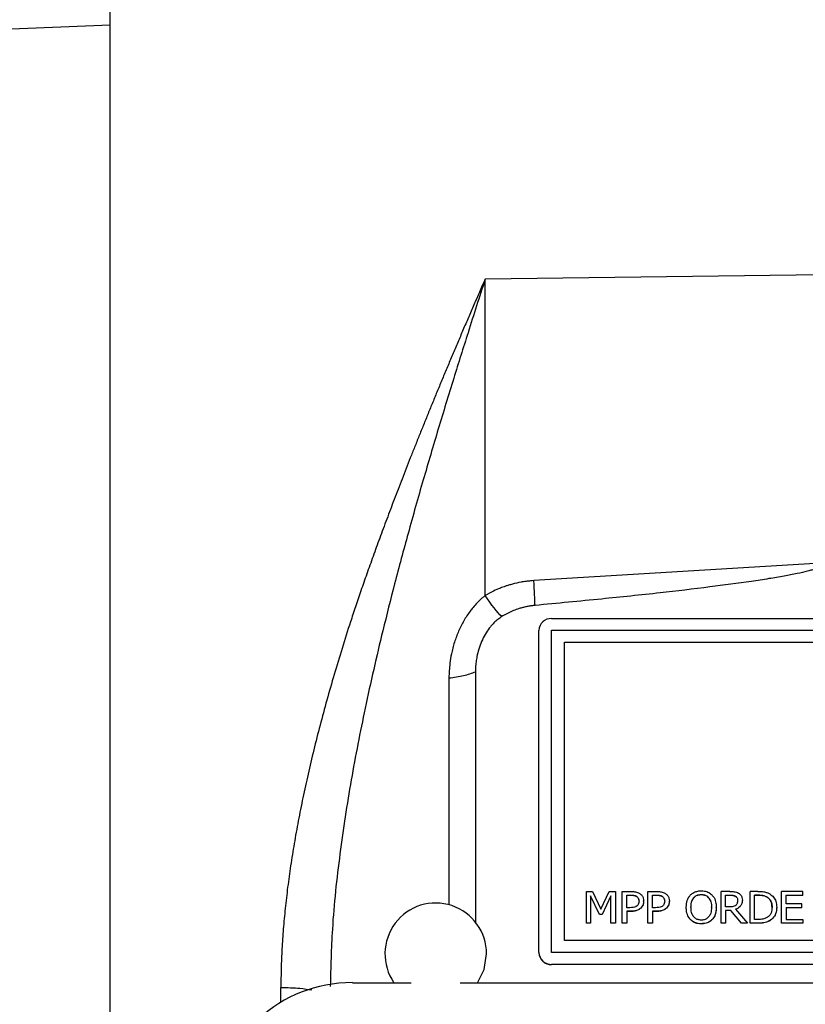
# Model space of a CAD drawing. Header units: inches. Extents: x 0.6 to 16.3, y 0.2 to 11.5.
# Tile 6 of 34: x 3.2 to 4.5, y 6.9 to 8.4. Entities that reach past the tile are written whole.
import ezdxf

# ---------------------------------------------------------------- set-up
doc = ezdxf.new("R2010")
doc.units = ezdxf.units.IN
doc.header["$MEASUREMENT"] = 0
doc.styles.add('SLDTEXTSTYLE0', font='TXT', dxfattribs={"width": 0.75})
doc.dimstyles.new('SLDDIMSTYLE1', dxfattribs={"dimtxt": 0.137795, "dimasz": 0.14, "dimexe": 0, "dimexo": 0.0625, "dimgap": 0.034449, "dimtad": 0, "dimdec": 1, "dimlfac": 1.5, "dimrnd": 1e-09, "dimzin": 12, "dimdsep": 46, "dimtxsty": 'SLDTEXTSTYLE0', "dimblk1": 'CLOSED', "dimblk2": 'CLOSED', "dimsah": 1, "dimcen": 0.09, "dimadec": 0, "dimazin": 3, "dimtfac": 1, "dimtdec": 1, "dimtofl": 0, "dimtmove": 0, "dimatfit": 3, "dimldrblk": 'CLOSED', "dimfxl": 0, "dimfrac": 2, "dimtolj": 1, "dimtzin": 12, "dimarcsym": 0})

# ---------------------------------------------------------------- blocks, each defined once
blk = doc.blocks.new('_Closed')
at = {"color": 0, "linetype": 'ByBlock', "lineweight": -2}
for p, q in [((-1, 0.166667), (0, 0)), ((-1, 0.166667), (-1, -0.166667)), ((0, 0), (-1, -0.166667)), ((0, 0), (-1, 0))]:
    blk.add_line(p, q, dxfattribs=at)
blk = doc.blocks.new('_D_10')
at = {"color": 7, "linetype": 'Continuous', "lineweight": 0}
for p, q in [((3.024, 10.3828), (2.982, 10.3828)), ((2.982, 10.3828), (2.982, 10.1641)), ((3.3295, 10.3828), (3.3715, 10.3828)), ((3.3715, 10.3828), (3.3715, 10.1641)), ((1.4439, 7.6488), (1.4439, 10.2237)), ((1.4439, 10.1843), (2.8612, 10.1843)), ((4.8991, 10.1843), (3.4923, 10.1843)), ((2.982, 10.1641), (3.024, 10.1641)), ((3.3715, 10.1641), (3.3295, 10.1641))]:
    blk.add_line(p, q, dxfattribs=at)
at = {"color": 7, "linetype": 'Continuous', "lineweight": 18, "xscale": 0.14, "yscale": 0.14, "rotation": 180.0000000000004}
blk.add_blockref('_Closed', (1.4439, 10.1843), dxfattribs=at)
at = {"color": 7, "linetype": 'Continuous', "lineweight": 18, "xscale": 0.14, "yscale": 0.14}
blk.add_blockref('_Closed', (4.8991, 10.1843), dxfattribs=at)
at = {"color": 7, "linetype": 'Continuous', "lineweight": 18, "char_height": 0.1378, "attachment_point": 1, "style": 'SLDTEXTSTYLE0'}
for s, insert in [('132', (3.024, 10.3417)), ('5.2', (3.0495, 10.1355))]:
    blk.add_mtext(s, dxfattribs=dict(at, insert=insert))

msp = doc.modelspace()

# ---------------------------------------------------------------- linework, layer by layer
at = {"color": 7, "linetype": 'Continuous', "lineweight": 25}
for p, q in [((3.3895, 8.4407), (3.2211, 8.4341)), ((3.3895, 6.1638), (3.3895, 8.4407)), ((4.5108, 8.0476), (3.9803, 8.041)), ((3.9803, 7.5424), (3.9803, 8.041)), ((4.5173, 7.5943), (4.0569, 7.566)), ((4.085, 7.5063), (5.7116, 7.5063)), ((4.065, 6.9804), (4.065, 7.4876)), ((4.085, 6.9806), (4.085, 7.4879)), ((4.085, 7.4879), (5.7116, 7.4879)), ((4.105, 7.4692), (5.6916, 7.4692)), ((4.105, 6.9993), (4.105, 7.4692)), ((4.105, 7.469), (5.6916, 7.469)), ((3.965, 7.4226), (3.965, 7.0258)), ((4.1397, 7.0267), (4.1397, 7.0765)), ((4.1397, 7.0765), (4.1494, 7.0765)), ((4.1494, 7.0765), (4.1627, 7.0488)), ((4.1627, 7.0488), (4.1756, 7.0765)), ((4.1756, 7.0765), (4.1854, 7.0765)), ((4.1854, 7.0765), (4.1854, 7.0267)), ((4.1962, 7.0267), (4.1962, 7.0765)), ((4.1962, 7.0765), (4.2096, 7.0765)), ((4.2367, 7.0267), (4.2367, 7.0765)), ((4.2367, 7.0765), (4.2501, 7.0765)), ((4.3206, 7.0718), (4.3206, 7.0716)), ((4.352, 7.0267), (4.352, 7.0765)), ((4.3657, 7.0765), (4.352, 7.0765)), ((4.4096, 7.0765), (4.3975, 7.0765)), ((4.3975, 7.0267), (4.3975, 7.0765)), ((4.4472, 7.0267), (4.4472, 7.0765)), ((4.4806, 7.0765), (4.4472, 7.0765)), ((4.4806, 7.0706), (4.4806, 7.0765)), ((4.1601, 7.0404), (4.1463, 7.0696)), ((4.1463, 7.0696), (4.1463, 7.0267)), ((4.1601, 7.0402), (4.1463, 7.0694)), ((4.1783, 7.0696), (4.1644, 7.0404)), ((4.1783, 7.0694), (4.1644, 7.0402)), ((4.1783, 7.0267), (4.1783, 7.0696)), ((4.2033, 7.0708), (4.2092, 7.0708)), ((4.2033, 7.0509), (4.2033, 7.0708)), ((4.2033, 7.0705), (4.2092, 7.0705)), ((4.2092, 7.0708), (4.2092, 7.0705)), ((4.2187, 7.0689), (4.2187, 7.0686)), ((4.2226, 7.0611), (4.2226, 7.0613)), ((4.2299, 7.0613), (4.2299, 7.0615)), ((4.2438, 7.0708), (4.2497, 7.0708)), ((4.2438, 7.0509), (4.2438, 7.0708)), ((4.2438, 7.0705), (4.2497, 7.0705)), ((4.2497, 7.0708), (4.2497, 7.0705)), ((4.2592, 7.0689), (4.2592, 7.0686)), ((4.263, 7.0611), (4.263, 7.0613)), ((4.2704, 7.0613), (4.2704, 7.0615)), ((4.3088, 7.0667), (4.3088, 7.0664)), ((4.3324, 7.0667), (4.3324, 7.0664)), ((4.359, 7.0708), (4.3661, 7.0708)), ((4.359, 7.0521), (4.359, 7.0708)), ((4.359, 7.0705), (4.3661, 7.0705)), ((4.3661, 7.0708), (4.3661, 7.0705)), ((4.3746, 7.0691), (4.3746, 7.0688)), ((4.3779, 7.0622), (4.3779, 7.0625)), ((4.3853, 7.0628), (4.3853, 7.063)), ((4.4046, 7.0708), (4.41, 7.0708)), ((4.4046, 7.0324), (4.4046, 7.0708)), ((4.41, 7.0705), (4.4046, 7.0705)), ((4.41, 7.0708), (4.41, 7.0705)), ((4.424, 7.0678), (4.424, 7.0676)), ((4.4543, 7.057), (4.4543, 7.0706)), ((4.4543, 7.0706), (4.4806, 7.0706)), ((4.4806, 7.0704), (4.4543, 7.0704)), ((4.4788, 7.057), (4.4543, 7.057)), ((4.4788, 7.0511), (4.4788, 7.057)), ((4.4806, 7.0704), (4.4806, 7.0706)), ((4.1644, 7.0404), (4.1601, 7.0404)), ((4.1601, 7.0402), (4.1601, 7.0404)), ((4.1644, 7.0402), (4.1601, 7.0402)), ((4.1644, 7.0402), (4.1644, 7.0404)), ((4.2082, 7.0509), (4.2033, 7.0509)), ((4.2093, 7.0453), (4.2033, 7.0453)), ((4.2033, 7.0453), (4.2033, 7.0267)), ((4.2093, 7.045), (4.2033, 7.045)), ((4.2093, 7.045), (4.2093, 7.0453)), ((4.2253, 7.0502), (4.2253, 7.0504)), ((4.2486, 7.0509), (4.2438, 7.0509)), ((4.2498, 7.0453), (4.2438, 7.0453)), ((4.2438, 7.0453), (4.2438, 7.0267)), ((4.2498, 7.045), (4.2438, 7.045)), ((4.2498, 7.045), (4.2498, 7.0453)), ((4.2657, 7.0502), (4.2657, 7.0504)), ((4.297, 7.0514), (4.297, 7.0516)), ((4.3044, 7.0516), (4.3044, 7.0514)), ((4.3368, 7.0514), (4.3368, 7.0516)), ((4.3442, 7.0514), (4.3442, 7.0516)), ((4.3653, 7.0521), (4.359, 7.0521)), ((4.3672, 7.0465), (4.359, 7.0465)), ((4.359, 7.0465), (4.359, 7.0267)), ((4.3672, 7.0463), (4.359, 7.0463)), ((4.3672, 7.0463), (4.3672, 7.0465)), ((4.384, 7.0267), (4.3672, 7.0465)), ((4.384, 7.0265), (4.3672, 7.0463)), ((4.3743, 7.0484), (4.3932, 7.0267)), ((4.4321, 7.0514), (4.4321, 7.0517)), ((4.4395, 7.0513), (4.4395, 7.0516)), ((4.4543, 7.0511), (4.4788, 7.0511)), ((4.4543, 7.0511), (4.4543, 7.0326)), ((4.4788, 7.0508), (4.4543, 7.0508)), ((4.4788, 7.0508), (4.4788, 7.0511)), ((4.1463, 7.0267), (4.1397, 7.0267)), ((4.1397, 7.0265), (4.1397, 7.0267)), ((4.1463, 7.0265), (4.1397, 7.0265)), ((4.1463, 7.0265), (4.1463, 7.0267)), ((4.1854, 7.0267), (4.1783, 7.0267)), ((4.1783, 7.0265), (4.1783, 7.0267)), ((4.1854, 7.0265), (4.1783, 7.0265)), ((4.1854, 7.0265), (4.1854, 7.0267)), ((4.2033, 7.0267), (4.1962, 7.0267)), ((4.1962, 7.0265), (4.1962, 7.0267)), ((4.2033, 7.0265), (4.1962, 7.0265)), ((4.2033, 7.0265), (4.2033, 7.0267)), ((4.2438, 7.0267), (4.2367, 7.0267)), ((4.2367, 7.0265), (4.2367, 7.0267)), ((4.2438, 7.0265), (4.2367, 7.0265)), ((4.2438, 7.0265), (4.2438, 7.0267)), ((4.3034, 7.0322), (4.3034, 7.0324)), ((4.3206, 7.0254), (4.3206, 7.0257)), ((4.3378, 7.0322), (4.3378, 7.0324)), ((4.359, 7.0267), (4.352, 7.0267)), ((4.352, 7.0265), (4.352, 7.0267)), ((4.359, 7.0265), (4.352, 7.0265)), ((4.359, 7.0265), (4.359, 7.0267)), ((4.384, 7.0265), (4.384, 7.0267)), ((4.3932, 7.0267), (4.384, 7.0267)), ((4.3932, 7.0265), (4.384, 7.0265)), ((4.3932, 7.0265), (4.3932, 7.0267)), ((4.4097, 7.0267), (4.3975, 7.0267)), ((4.3975, 7.0265), (4.3975, 7.0267)), ((4.4097, 7.0265), (4.3975, 7.0265)), ((4.41, 7.0324), (4.4046, 7.0324)), ((4.4097, 7.0265), (4.4097, 7.0267)), ((4.4286, 7.0305), (4.4286, 7.0307)), ((4.4806, 7.0267), (4.4472, 7.0267)), ((4.4472, 7.0265), (4.4472, 7.0267)), ((4.4806, 7.0265), (4.4472, 7.0265)), ((4.4543, 7.0326), (4.4806, 7.0326)), ((4.4806, 7.0326), (4.4806, 7.0267)), ((4.4806, 7.0265), (4.4806, 7.0267)), ((5.6916, 6.9993), (4.105, 6.9993)), ((4.065, 6.9802), (4.065, 6.9804)), ((5.7116, 6.9806), (4.085, 6.9806)), ((4.085, 6.9806), (4.085, 6.9804)), ((5.7116, 6.9804), (4.085, 6.9804)), ((5.7116, 6.9617), (4.085, 6.9617)), ((4.085, 6.9615), (4.085, 6.9617)), ((5.7116, 6.9615), (4.085, 6.9615)), ((3.7713, 6.9328), (3.8637, 6.9328)), ((3.9412, 6.9328), (5.857, 6.9328))]:
    msp.add_line(p, q, dxfattribs=at)
at = {"color": 8, "linetype": 'Continuous', "lineweight": 25}
for p, q in [((3.9233, 7.4128), (3.9233, 7.0555)), ((3.6586, 6.902), (3.6586, 6.9254))]:
    msp.add_line(p, q, dxfattribs=at)
at = {"color": 7, "linetype": 'Continuous', "lineweight": 25, "flags": 128}
msp.add_lwpolyline([(3.9683, 6.9328), (3.9785, 6.9536), (3.9825, 6.9783)], dxfattribs=at)
at = {"color": 7, "linetype": 'Continuous', "lineweight": 25}
for centre, radius, start, end in [((4.0843, 7.487), 0.0194, 88.1002, 177.965), ((3.9025, 6.9783), 0.08, 0, 214.6193), ((4.0843, 6.9811), 0.0194, 182.035, 271.8998), ((4.0843, 6.9808), 0.0194, 182.035, 271.8998)]:
    msp.add_arc(centre, radius, start, end, dxfattribs=at)
msp.add_ellipse((3.7777, 6.7344), major_axis=(0.2087, -0.0437), ratio=0.927683, start_param=1.792973, end_param=3.333612, dxfattribs=at)
for points, knots in [([(3.3895, 8.4407), (3.3895, 8.459), (3.3895, 8.4963), (3.3895, 8.5568), (3.3895, 8.6177), (3.3895, 8.6567), (3.3895, 8.6764)], [0, 0, 0, 0, 0.258273, 0.526677, 0.759678, 1, 1, 1, 1]), ([(3.3895, 6.175), (3.3895, 6.1811), (3.3895, 6.1935), (3.3895, 6.2121), (3.3895, 6.2309), (3.3895, 6.2498), (3.3895, 6.2688), (3.3895, 6.2879), (3.3895, 6.3072), (3.3895, 6.3266), (3.3895, 6.3461), (3.3895, 6.3658), (3.3895, 6.3856), (3.3895, 6.4055), (3.3895, 6.4637), (3.3895, 6.5623), (3.3895, 6.7053), (3.3895, 6.8531), (3.3895, 7.0054), (3.3895, 7.1602), (3.3895, 7.3166), (3.3895, 7.473), (3.3895, 7.6278), (3.3895, 7.7801), (3.3895, 7.9279), (3.3895, 8.0709), (3.3895, 8.1753), (3.3895, 8.2448), (3.3895, 8.2815), (3.3895, 8.3178), (3.3895, 8.3536), (3.3895, 8.3889), (3.3895, 8.4239), (3.3895, 8.4468), (3.3895, 8.4582)], [0, 0, 0, 0, 0.0092403, 0.0184741, 0.0277026, 0.036927, 0.0461485, 0.0553681, 0.0645871, 0.0738065, 0.0830277, 0.0922517, 0.1014796, 0.1107128, 0.1199522, 0.1820328, 0.244119, 0.3076982, 0.3712832, 0.435639, 0.5000008, 0.5643566, 0.6287183, 0.6922975, 0.7558825, 0.8179631, 0.8800493, 0.8972016, 0.9143361, 0.93146, 0.948581, 0.9657063, 0.9828435, 1, 1, 1, 1]), ([(3.9803, 8.041), (3.9773, 8.0342), (3.9714, 8.0206), (3.9626, 8.0004), (3.9539, 7.9804), (3.9454, 7.9607), (3.9371, 7.9411), (3.9289, 7.9218), (3.9209, 7.9028), (3.913, 7.884), (3.9053, 7.8654), (3.8978, 7.8471), (3.8904, 7.829), (3.8832, 7.8112), (3.8761, 7.7936), (3.8692, 7.7763), (3.8625, 7.7593), (3.8559, 7.7426), (3.8495, 7.7261), (3.8432, 7.7099), (3.8371, 7.694), (3.8312, 7.6783), (3.8254, 7.6629), (3.8197, 7.6478), (3.8142, 7.633), (3.8089, 7.6185), (3.8038, 7.6043), (3.7988, 7.5904), (3.7939, 7.5767), (3.7892, 7.5634), (3.7847, 7.5503), (3.7804, 7.5376), (3.7761, 7.5251), (3.7721, 7.5129), (3.7649, 7.491), (3.7549, 7.4595), (3.7425, 7.4184), (3.7309, 7.3781), (3.7202, 7.3385), (3.7104, 7.2997), (3.7014, 7.2616), (3.6932, 7.2244), (3.6859, 7.1879), (3.6795, 7.1522), (3.6739, 7.1174), (3.6692, 7.0834), (3.6653, 7.0502), (3.6623, 7.0178), (3.6602, 6.9863), (3.6588, 6.9555), (3.6587, 6.9354), (3.6586, 6.9254)], [0, 0, 0, 0, 0.019827, 0.039363, 0.058607, 0.07756, 0.096222, 0.114593, 0.132673, 0.150463, 0.167962, 0.185171, 0.20209, 0.218719, 0.235058, 0.251107, 0.266867, 0.282337, 0.297519, 0.312411, 0.327014, 0.341329, 0.355355, 0.369092, 0.382542, 0.395703, 0.408577, 0.421163, 0.433461, 0.445472, 0.457196, 0.468634, 0.479785, 0.490649, 0.501227, 0.538318, 0.574575, 0.610004, 0.644615, 0.678417, 0.711418, 0.743629, 0.77506, 0.805723, 0.83563, 0.864794, 0.893229, 0.92095, 0.947974, 0.974317, 1, 1, 1, 1]), ([(4.5173, 7.5943), (4.5173, 7.594), (4.5172, 7.5935), (4.5168, 7.5927), (4.5163, 7.5919), (4.5154, 7.5912), (4.5144, 7.5904), (4.5131, 7.5896), (4.5116, 7.5887), (4.5099, 7.5879), (4.508, 7.5871), (4.5058, 7.5862), (4.5034, 7.5854), (4.5008, 7.5845), (4.4979, 7.5836), (4.4949, 7.5827), (4.4916, 7.5818), (4.4838, 7.5798), (4.4703, 7.5768), (4.45, 7.5729), (4.4261, 7.5689), (4.3871, 7.5629), (4.33, 7.5553), (4.2513, 7.5461), (4.1595, 7.5365), (4.0938, 7.5303), (4.0588, 7.527)], [0, 0, 0, 0, 0.001753, 0.003661, 0.005827, 0.00832, 0.011186, 0.014454, 0.018147, 0.022276, 0.026854, 0.031886, 0.037379, 0.043337, 0.049764, 0.056661, 0.064031, 0.071875, 0.108516, 0.15287, 0.204977, 0.264856, 0.40639, 0.576068, 0.773929, 1, 1, 1, 1]), ([(4.0569, 7.566), (4.0551, 7.5659), (4.0511, 7.5656), (4.0444, 7.5648), (4.0349, 7.5634), (4.0257, 7.5613), (4.0175, 7.5589), (4.0111, 7.5569), (4.0032, 7.5539), (3.9924, 7.5493), (3.9847, 7.5449), (3.9803, 7.5424)], [0, 0, 0, 0, 0.065823, 0.148518, 0.249039, 0.418916, 0.500047, 0.56293, 0.66709, 0.81291, 1, 1, 1, 1]), ([(3.9803, 7.5424), (3.9789, 7.5413), (3.9761, 7.5391), (3.9719, 7.5353), (3.9668, 7.5303), (3.9617, 7.5244), (3.9562, 7.5175), (3.9513, 7.5106), (3.9466, 7.5029), (3.9423, 7.4948), (3.9371, 7.4836), (3.9327, 7.4719), (3.9292, 7.4598), (3.9267, 7.4488), (3.924, 7.4331), (3.9235, 7.4205), (3.9232, 7.4128)], [0, 0, 0, 0, 0.035713, 0.073043, 0.113112, 0.179799, 0.230692, 0.290891, 0.351943, 0.413833, 0.47654, 0.604261, 0.66922, 0.734693, 0.838329, 1, 1, 1, 1]), ([(4.0588, 7.527), (4.057, 7.5268), (4.0532, 7.5264), (4.0477, 7.5255), (4.0422, 7.5243), (4.0368, 7.5229), (4.0302, 7.5209), (4.0227, 7.518), (4.0143, 7.5141), (4.009, 7.5109), (4.0064, 7.5093)], [0, 0, 0, 0, 0.100333, 0.200258, 0.300021, 0.399868, 0.500044, 0.666793, 0.833062, 1, 1, 1, 1]), ([(4.0064, 7.5093), (4.0053, 7.5086), (4.0031, 7.5072), (4, 7.5048), (3.997, 7.5023), (3.9941, 7.4995), (3.9913, 7.4965), (3.9869, 7.4914), (3.9815, 7.4837), (3.9757, 7.473), (3.971, 7.4613), (3.968, 7.4503), (3.9661, 7.4403), (3.9651, 7.4315), (3.965, 7.4256), (3.965, 7.4226)], [0, 0, 0, 0, 0.037446, 0.07543, 0.114078, 0.153508, 0.193832, 0.235154, 0.351752, 0.47384, 0.600533, 0.73025, 0.819849, 0.909627, 1, 1, 1, 1]), ([(3.9233, 7.4128), (3.9314, 7.4136), (3.9392, 7.4149), (3.9534, 7.4182), (3.9597, 7.4202), (3.965, 7.4226)], [0, 0, 0, 0, 0.5, 0.5, 1, 1, 1, 1]), ([(4.2096, 7.0765), (4.2117, 7.0765), (4.2157, 7.0763), (4.2205, 7.0752), (4.2229, 7.0738), (4.2236, 7.0734)], [0, 0, 0, 0, 0.418669, 0.840635, 1, 1, 1, 1]), ([(4.2236, 7.0734), (4.2249, 7.0724), (4.2274, 7.0704), (4.2296, 7.0661), (4.2298, 7.063), (4.2299, 7.0615)], [0, 0, 0, 0, 0.332227, 0.665173, 1, 1, 1, 1]), ([(4.2501, 7.0765), (4.2521, 7.0765), (4.2562, 7.0763), (4.261, 7.0752), (4.2634, 7.0738), (4.264, 7.0734)], [0, 0, 0, 0, 0.418669, 0.840635, 1, 1, 1, 1]), ([(4.264, 7.0734), (4.2653, 7.0724), (4.2679, 7.0704), (4.2701, 7.0661), (4.2703, 7.063), (4.2704, 7.0615)], [0, 0, 0, 0, 0.332227, 0.665173, 1, 1, 1, 1]), ([(4.3034, 7.0708), (4.3046, 7.0719), (4.3075, 7.0746), (4.3135, 7.0771), (4.3182, 7.0774), (4.3206, 7.0776)], [0, 0, 0, 0, 0.264089, 0.628576, 1, 1, 1, 1]), ([(4.3088, 7.0667), (4.3098, 7.0678), (4.312, 7.0699), (4.3163, 7.0716), (4.3192, 7.0718), (4.3206, 7.0718)], [0, 0, 0, 0, 0.346115, 0.694283, 1, 1, 1, 1]), ([(4.3088, 7.0664), (4.3098, 7.0675), (4.312, 7.0697), (4.3163, 7.0714), (4.3192, 7.0715), (4.3206, 7.0716)], [0, 0, 0, 0, 0.346115, 0.694283, 1, 1, 1, 1]), ([(4.3206, 7.0776), (4.3223, 7.0775), (4.3265, 7.0773), (4.3327, 7.0752), (4.3361, 7.0722), (4.3378, 7.0708)], [0, 0, 0, 0, 0.265818, 0.65509, 1, 1, 1, 1]), ([(4.3206, 7.0718), (4.3224, 7.0717), (4.3257, 7.0714), (4.3298, 7.0694), (4.3316, 7.0675), (4.3324, 7.0667)], [0, 0, 0, 0, 0.397274, 0.731601, 1, 1, 1, 1]), ([(4.3206, 7.0716), (4.3224, 7.0715), (4.3257, 7.0712), (4.3298, 7.0692), (4.3316, 7.0673), (4.3324, 7.0664)], [0, 0, 0, 0, 0.397274, 0.731601, 1, 1, 1, 1]), ([(4.3657, 7.0765), (4.368, 7.0765), (4.3714, 7.0764), (4.3761, 7.0756), (4.3782, 7.0745), (4.3793, 7.0739)], [0, 0, 0, 0, 0.483407, 0.735045, 1, 1, 1, 1]), ([(4.3793, 7.0739), (4.3805, 7.073), (4.3829, 7.0712), (4.3851, 7.0673), (4.3852, 7.0644), (4.3853, 7.063)], [0, 0, 0, 0, 0.332483, 0.66621, 1, 1, 1, 1]), ([(4.4096, 7.0765), (4.4128, 7.0764), (4.4177, 7.0764), (4.4242, 7.0749), (4.4272, 7.0733), (4.4287, 7.0726)], [0, 0, 0, 0, 0.482857, 0.736481, 1, 1, 1, 1]), ([(4.4287, 7.0726), (4.4308, 7.071), (4.4348, 7.0679), (4.4389, 7.0604), (4.4393, 7.0548), (4.4395, 7.0516)], [0, 0, 0, 0, 0.303216, 0.606125, 1, 1, 1, 1]), ([(4.2092, 7.0708), (4.2108, 7.0707), (4.2132, 7.0707), (4.2165, 7.07), (4.2179, 7.0693), (4.2187, 7.0689)], [0, 0, 0, 0, 0.4835656, 0.7361587, 1, 1, 1, 1]), ([(4.2092, 7.0705), (4.2108, 7.0705), (4.2132, 7.0704), (4.2165, 7.0698), (4.2179, 7.069), (4.2187, 7.0686)], [0, 0, 0, 0, 0.4835656, 0.7361587, 1, 1, 1, 1]), ([(4.2187, 7.0689), (4.2194, 7.0683), (4.2209, 7.0673), (4.2223, 7.0646), (4.2225, 7.0625), (4.2226, 7.0613)], [0, 0, 0, 0, 0.294213, 0.588988, 1, 1, 1, 1]), ([(4.2187, 7.0686), (4.2194, 7.0681), (4.2209, 7.067), (4.2223, 7.0643), (4.2225, 7.0623), (4.2226, 7.0611)], [0, 0, 0, 0, 0.294213, 0.588988, 1, 1, 1, 1]), ([(4.2226, 7.0613), (4.2225, 7.0606), (4.2225, 7.0588), (4.2216, 7.0561), (4.2202, 7.0546), (4.2195, 7.0539)], [0, 0, 0, 0, 0.261236, 0.66725, 1, 1, 1, 1]), ([(4.2299, 7.0615), (4.2299, 7.0604), (4.2297, 7.0575), (4.2282, 7.0536), (4.2261, 7.0513), (4.2253, 7.0504)], [0, 0, 0, 0, 0.266723, 0.716133, 1, 1, 1, 1]), ([(4.2299, 7.0613), (4.2299, 7.0602), (4.2297, 7.0573), (4.2282, 7.0533), (4.2261, 7.0511), (4.2253, 7.0502)], [0, 0, 0, 0, 0.266723, 0.716133, 1, 1, 1, 1]), ([(4.2497, 7.0708), (4.2512, 7.0707), (4.2537, 7.0707), (4.2569, 7.07), (4.2584, 7.0693), (4.2592, 7.0689)], [0, 0, 0, 0, 0.4835656, 0.7361587, 1, 1, 1, 1]), ([(4.2497, 7.0705), (4.2512, 7.0705), (4.2537, 7.0704), (4.2569, 7.0698), (4.2584, 7.069), (4.2592, 7.0686)], [0, 0, 0, 0, 0.4835656, 0.7361587, 1, 1, 1, 1]), ([(4.2592, 7.0689), (4.2599, 7.0683), (4.2613, 7.0673), (4.2628, 7.0646), (4.2629, 7.0625), (4.263, 7.0613)], [0, 0, 0, 0, 0.294213, 0.588988, 1, 1, 1, 1]), ([(4.2592, 7.0686), (4.2599, 7.0681), (4.2613, 7.067), (4.2628, 7.0643), (4.2629, 7.0623), (4.263, 7.0611)], [0, 0, 0, 0, 0.294213, 0.588988, 1, 1, 1, 1]), ([(4.263, 7.0613), (4.263, 7.0606), (4.2629, 7.0588), (4.262, 7.0561), (4.2606, 7.0546), (4.26, 7.0539)], [0, 0, 0, 0, 0.261236, 0.66725, 1, 1, 1, 1]), ([(4.2704, 7.0615), (4.2703, 7.0604), (4.2702, 7.0575), (4.2686, 7.0536), (4.2665, 7.0513), (4.2657, 7.0504)], [0, 0, 0, 0, 0.266723, 0.716133, 1, 1, 1, 1]), ([(4.2704, 7.0613), (4.2703, 7.0602), (4.2702, 7.0573), (4.2686, 7.0533), (4.2665, 7.0511), (4.2657, 7.0502)], [0, 0, 0, 0, 0.266723, 0.716133, 1, 1, 1, 1]), ([(4.297, 7.0516), (4.2973, 7.0552), (4.2976, 7.0605), (4.3004, 7.0669), (4.3024, 7.0695), (4.3034, 7.0708)], [0, 0, 0, 0, 0.529171, 0.760302, 1, 1, 1, 1]), ([(4.3044, 7.0516), (4.3045, 7.0536), (4.3046, 7.0569), (4.3059, 7.0621), (4.3077, 7.0649), (4.3088, 7.0667)], [0, 0, 0, 0, 0.36983, 0.625383, 1, 1, 1, 1]), ([(4.3044, 7.0514), (4.3045, 7.0533), (4.3046, 7.0566), (4.3059, 7.0618), (4.3077, 7.0647), (4.3088, 7.0664)], [0, 0, 0, 0, 0.36983, 0.625383, 1, 1, 1, 1]), ([(4.3324, 7.0667), (4.3336, 7.0646), (4.3357, 7.0613), (4.3366, 7.0561), (4.3367, 7.0531), (4.3368, 7.0516)], [0, 0, 0, 0, 0.434799, 0.714382, 1, 1, 1, 1]), ([(4.3324, 7.0664), (4.3336, 7.0644), (4.3357, 7.0611), (4.3366, 7.0559), (4.3367, 7.0529), (4.3368, 7.0514)], [0, 0, 0, 0, 0.434799, 0.714382, 1, 1, 1, 1]), ([(4.3378, 7.0708), (4.3388, 7.0695), (4.3418, 7.0657), (4.3439, 7.0589), (4.3441, 7.0538), (4.3442, 7.0516)], [0, 0, 0, 0, 0.239033, 0.684846, 1, 1, 1, 1]), ([(4.3661, 7.0708), (4.3675, 7.0707), (4.3697, 7.0707), (4.3725, 7.0701), (4.3739, 7.0694), (4.3746, 7.0691)], [0, 0, 0, 0, 0.483708, 0.736482, 1, 1, 1, 1]), ([(4.3661, 7.0705), (4.3675, 7.0705), (4.3697, 7.0705), (4.3725, 7.0699), (4.3739, 7.0692), (4.3746, 7.0688)], [0, 0, 0, 0, 0.483708, 0.736482, 1, 1, 1, 1]), ([(4.3853, 7.063), (4.3852, 7.0612), (4.3849, 7.0578), (4.3823, 7.0534), (4.3787, 7.0502), (4.3757, 7.049), (4.3743, 7.0484)], [0, 0, 0, 0, 0.284906, 0.524908, 0.763987, 1, 1, 1, 1]), ([(4.3853, 7.0628), (4.3852, 7.0609), (4.3849, 7.0575), (4.3823, 7.0532), (4.3787, 7.05), (4.3757, 7.0488), (4.3743, 7.0481)], [0, 0, 0, 0, 0.284906, 0.524908, 0.763987, 1, 1, 1, 1]), ([(4.3746, 7.0691), (4.3752, 7.0686), (4.3765, 7.0676), (4.3777, 7.0653), (4.3778, 7.0635), (4.3779, 7.0625)], [0, 0, 0, 0, 0.298018, 0.596766, 1, 1, 1, 1]), ([(4.3746, 7.0688), (4.3752, 7.0684), (4.3765, 7.0674), (4.3777, 7.065), (4.3778, 7.0633), (4.3779, 7.0622)], [0, 0, 0, 0, 0.298018, 0.596766, 1, 1, 1, 1]), ([(4.3779, 7.0625), (4.3778, 7.0611), (4.3777, 7.059), (4.3765, 7.0563), (4.3755, 7.0552), (4.3749, 7.0546)], [0, 0, 0, 0, 0.481916, 0.732223, 1, 1, 1, 1]), ([(4.41, 7.0708), (4.4116, 7.0707), (4.4145, 7.0707), (4.4194, 7.07), (4.4223, 7.0686), (4.424, 7.0678)], [0, 0, 0, 0, 0.328592, 0.607226, 1, 1, 1, 1]), ([(4.424, 7.0676), (4.4226, 7.0682), (4.42, 7.0695), (4.4151, 7.0704), (4.4119, 7.0705), (4.41, 7.0705)], [0, 0, 0, 0, 0.330167, 0.604832, 1, 1, 1, 1]), ([(4.424, 7.0678), (4.4255, 7.0668), (4.4283, 7.0648), (4.4312, 7.0597), (4.4321, 7.0551), (4.4321, 7.0522), (4.4321, 7.0517)], [0, 0, 0, 0, 0.2635784, 0.5270371, 0.9099681, 1, 1, 1, 1]), ([(4.4321, 7.0514), (4.432, 7.0538), (4.4318, 7.0577), (4.4296, 7.0626), (4.427, 7.0657), (4.4249, 7.067), (4.424, 7.0676)], [0, 0, 0, 0, 0.383177, 0.614913, 0.847549, 1, 1, 1, 1]), ([(4.2195, 7.0539), (4.2187, 7.0533), (4.217, 7.0519), (4.2129, 7.051), (4.2099, 7.051), (4.2082, 7.0509)], [0, 0, 0, 0, 0.2492636, 0.5649055, 1, 1, 1, 1]), ([(4.2253, 7.0504), (4.2241, 7.0495), (4.2214, 7.0473), (4.2158, 7.0455), (4.2115, 7.0453), (4.2093, 7.0453)], [0, 0, 0, 0, 0.262955, 0.622882, 1, 1, 1, 1]), ([(4.2253, 7.0502), (4.2241, 7.0493), (4.2214, 7.0471), (4.2158, 7.0453), (4.2115, 7.0451), (4.2093, 7.045)], [0, 0, 0, 0, 0.262955, 0.622882, 1, 1, 1, 1]), ([(4.26, 7.0539), (4.2592, 7.0533), (4.2574, 7.0519), (4.2534, 7.051), (4.2504, 7.051), (4.2486, 7.0509)], [0, 0, 0, 0, 0.2492636, 0.5649055, 1, 1, 1, 1]), ([(4.2657, 7.0504), (4.2646, 7.0495), (4.2618, 7.0473), (4.2562, 7.0455), (4.252, 7.0453), (4.2498, 7.0453)], [0, 0, 0, 0, 0.262955, 0.622882, 1, 1, 1, 1]), ([(4.2657, 7.0502), (4.2646, 7.0493), (4.2618, 7.0471), (4.2562, 7.0453), (4.252, 7.0451), (4.2498, 7.045)], [0, 0, 0, 0, 0.262955, 0.622882, 1, 1, 1, 1]), ([(4.3034, 7.0324), (4.3024, 7.0337), (4.2995, 7.0374), (4.2974, 7.0441), (4.2971, 7.0493), (4.297, 7.0516)], [0, 0, 0, 0, 0.233288, 0.66155, 1, 1, 1, 1]), ([(4.3034, 7.0322), (4.3024, 7.0335), (4.2995, 7.0371), (4.2974, 7.0439), (4.2971, 7.0491), (4.297, 7.0514)], [0, 0, 0, 0, 0.233288, 0.66155, 1, 1, 1, 1]), ([(4.3206, 7.0314), (4.3189, 7.0315), (4.3154, 7.0318), (4.3109, 7.0342), (4.3073, 7.0381), (4.3048, 7.044), (4.3045, 7.0488), (4.3044, 7.0516)], [0, 0, 0, 0, 0.170944, 0.343111, 0.49388, 0.708299, 1, 1, 1, 1]), ([(4.3368, 7.0516), (4.3366, 7.0485), (4.3363, 7.0435), (4.3333, 7.0372), (4.3293, 7.0334), (4.3247, 7.0316), (4.3218, 7.0315), (4.3206, 7.0314)], [0, 0, 0, 0, 0.327834, 0.521288, 0.71629, 0.883753, 1, 1, 1, 1]), ([(4.3442, 7.0516), (4.3441, 7.0495), (4.3439, 7.0457), (4.3424, 7.0395), (4.3402, 7.0351), (4.3381, 7.0328), (4.3378, 7.0324)], [0, 0, 0, 0, 0.309505, 0.560936, 0.927066, 1, 1, 1, 1]), ([(4.3442, 7.0514), (4.3441, 7.0493), (4.3439, 7.0454), (4.3424, 7.0393), (4.3402, 7.0349), (4.3381, 7.0326), (4.3378, 7.0322)], [0, 0, 0, 0, 0.309505, 0.560936, 0.927066, 1, 1, 1, 1]), ([(4.3749, 7.0546), (4.3742, 7.0541), (4.3725, 7.0528), (4.3691, 7.0522), (4.3666, 7.0521), (4.3653, 7.0521)], [0, 0, 0, 0, 0.2693824, 0.6122224, 1, 1, 1, 1]), ([(4.4321, 7.0517), (4.4319, 7.0485), (4.4316, 7.044), (4.4284, 7.0386), (4.426, 7.0367), (4.4247, 7.0358)], [0, 0, 0, 0, 0.510446, 0.744064, 1, 1, 1, 1]), ([(4.4395, 7.0516), (4.4392, 7.0481), (4.4385, 7.042), (4.4341, 7.0348), (4.4303, 7.0319), (4.4286, 7.0307)], [0, 0, 0, 0, 0.426349, 0.755607, 1, 1, 1, 1]), ([(4.4395, 7.0513), (4.4392, 7.0479), (4.4385, 7.0418), (4.4341, 7.0346), (4.4303, 7.0317), (4.4286, 7.0305)], [0, 0, 0, 0, 0.426349, 0.755607, 1, 1, 1, 1]), ([(4.3206, 7.0257), (4.3189, 7.0257), (4.3147, 7.0259), (4.3084, 7.028), (4.305, 7.031), (4.3034, 7.0324)], [0, 0, 0, 0, 0.265205, 0.65497, 1, 1, 1, 1]), ([(4.3206, 7.0254), (4.3189, 7.0255), (4.3147, 7.0257), (4.3084, 7.0277), (4.305, 7.0308), (4.3034, 7.0322)], [0, 0, 0, 0, 0.265205, 0.65497, 1, 1, 1, 1]), ([(4.3378, 7.0324), (4.3366, 7.0314), (4.3339, 7.0288), (4.3279, 7.0262), (4.3231, 7.0258), (4.3206, 7.0257)], [0, 0, 0, 0, 0.257077, 0.605802, 1, 1, 1, 1]), ([(4.3378, 7.0322), (4.3366, 7.0311), (4.3339, 7.0285), (4.3279, 7.0259), (4.3231, 7.0256), (4.3206, 7.0254)], [0, 0, 0, 0, 0.257077, 0.605802, 1, 1, 1, 1]), ([(4.4286, 7.0307), (4.4269, 7.0298), (4.4226, 7.0276), (4.416, 7.0268), (4.4114, 7.0267), (4.4097, 7.0267)], [0, 0, 0, 0, 0.2936456, 0.7466855, 1, 1, 1, 1]), ([(4.4286, 7.0305), (4.4269, 7.0296), (4.4226, 7.0274), (4.416, 7.0266), (4.4114, 7.0265), (4.4097, 7.0265)], [0, 0, 0, 0, 0.293646, 0.746686, 1, 1, 1, 1]), ([(4.4247, 7.0358), (4.4234, 7.0351), (4.4202, 7.0332), (4.415, 7.0326), (4.4113, 7.0325), (4.41, 7.0324)], [0, 0, 0, 0, 0.280368, 0.740352, 1, 1, 1, 1])]:
    msp.add_open_spline(points, degree=3, knots=knots, dxfattribs=at)
at = {"color": 8, "linetype": 'Continuous', "lineweight": 25}
for points, knots in [([(3.9803, 8.041), (3.9713, 8.0129), (3.9547, 7.9612), (3.93, 7.8825), (3.9064, 7.8052), (3.8823, 7.7237), (3.8593, 7.6424), (3.8381, 7.5632), (3.815, 7.4715), (3.7914, 7.3687), (3.7685, 7.2516), (3.7507, 7.1356), (3.7388, 7.0268), (3.7371, 6.9568), (3.7364, 6.9266)], [0, 0, 0, 0, 0.080303, 0.147818, 0.222232, 0.296251, 0.373158, 0.444831, 0.511271, 0.619547, 0.718494, 0.819495, 0.921963, 1, 1, 1, 1]), ([(3.6586, 6.9254), (3.669, 6.9251), (3.6873, 6.9247), (3.7014, 6.9224), (3.7075, 6.9214)], [0, 0, 0, 0, 0.56581, 1, 1, 1, 1])]:
    msp.add_open_spline(points, degree=3, knots=knots, dxfattribs=at)
at = {"color": 7, "linetype": 'Continuous', "lineweight": 25}
for points in [[(4.0588, 7.5271), (4.0585, 7.5362), (4.0578, 7.55), (4.0569, 7.566)], [(4.0064, 7.5093), (3.9993, 7.5163), (3.9899, 7.5282), (3.9803, 7.5424)]]:
    msp.add_open_spline(points, degree=3, dxfattribs=at)

# ---------------------------------------------------------------- dimensions: what is measured, and where the dimension line sits
at = {"color": 7, "linetype": 'Continuous', "lineweight": 18}
dim = msp.add_linear_dim(base=(4.8991, 10.1843), p1=(1.4439, 7.6094), p2=(4.8991, 10.2951), dimstyle='SLDDIMSTYLE1', dxfattribs=at)
dim.commit()
dim.dimension.update_dxf_attribs({"geometry": '_D_10', "text_midpoint": (3.1767, 10.1843), "dimtype": 160})

doc.saveas('drawing.dxf')
